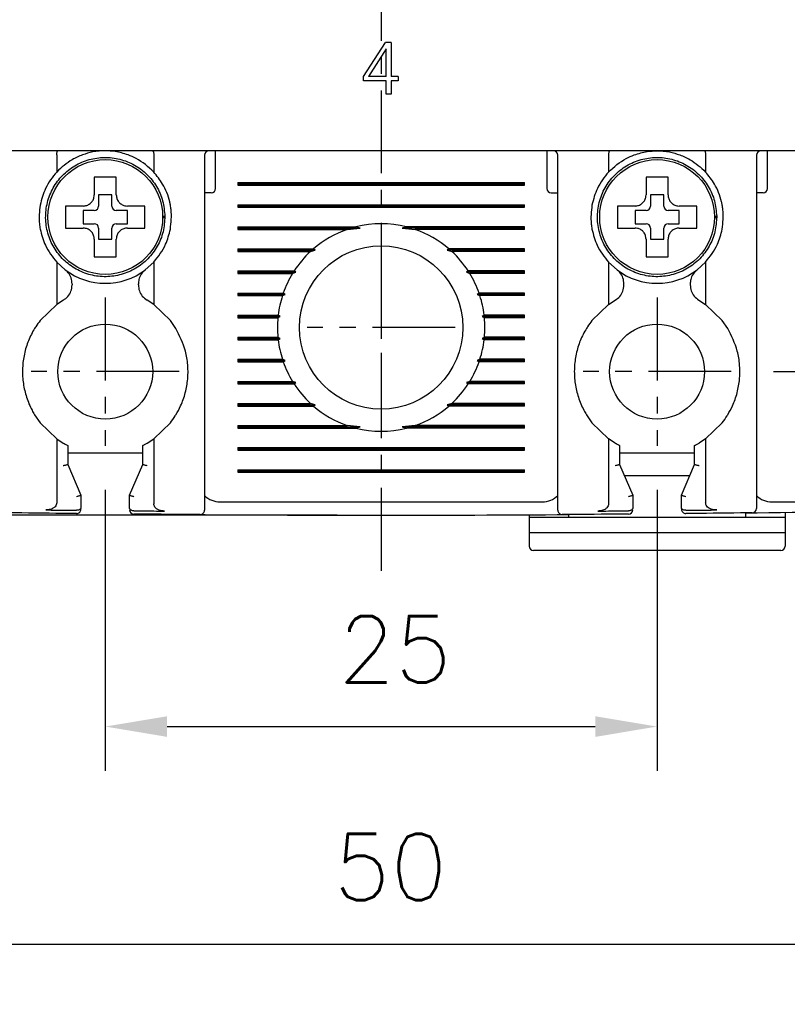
# Model space of a CAD drawing. Extents: x 2148 to 5237, y -907 to 1442.
# Tile 16 of 28: x 4670 to 4704, y 1218 to 1263. Entities that reach past the tile are written whole.
import ezdxf

# ---------------------------------------------------------------- set-up
doc = ezdxf.new("R2010")
doc.units = 0
doc.header["$LTSCALE"] = 3
doc.header["$MEASUREMENT"] = 0
doc.linetypes.add('CENTER', pattern=[2, 1.25, -0.25, 0.25, -0.25])
doc.layers.get('0').update_dxf_attribs({"linetype": 'CONTINUOUS'})
doc.layers.get('Defpoints').update_dxf_attribs({"linetype": 'CONTINUOUS'})
doc.layers.add('cen', color=1, linetype='CENTER')
doc.layers.add('di', color=3, linetype='CONTINUOUS')
doc.styles.add('KIM', font='ROMANS.shx', dxfattribs={"height": 5, "bigfont": 'GSG1.shx'})
doc.styles.get("Standard").update_dxf_attribs({"font": 'romans.shx', "height": 3, "bigfont": 'ghs.shx'})
doc.dimstyles.new('STANDARD$0', dxfattribs={"dimtxt": 5, "dimasz": 5, "dimexe": 1, "dimexo": 2, "dimgap": 2, "dimtad": 1, "dimdec": 4, "dimzin": 12, "dimdsep": 46, "dimtxsty": 'KIM', "dimcen": -1, "dimdle": 0.1, "dimadec": 0, "dimazin": 0, "dimtfac": 1, "dimtdec": 4, "dimtmove": 0, "dimatfit": 3, "dimfxl": 0, "dimtolj": 1, "dimtzin": 0, "dimarcsym": 0})

# ---------------------------------------------------------------- blocks, each defined once
blk = doc.blocks.new('*D130')
at = {"layer": 'Defpoints', "color": 0}
for p in [(4648.443, 1243.337), (4723.443, 1243.237), (4648.443, 1212.481)]:
    blk.add_point(p, dxfattribs=at)
at = {"layer": 'di'}
for p, q in [((4648.443, 1241.337), (4648.443, 1210.481)), ((4723.443, 1241.237), (4723.443, 1210.481)), ((4720.643, 1212.481), (4651.243, 1212.481))]:
    blk.add_line(p, q, dxfattribs=at)
for points in [[(4651.243, 1212.948), (4651.243, 1212.014), (4648.443, 1212.481)], [(4720.643, 1212.948), (4720.643, 1212.014), (4723.443, 1212.481)]]:
    blk.add_solid(points, dxfattribs=at)
at = {"layer": 'di', "insert": (4685.932, 1215.981), "char_height": 3, "attachment_point": 5}
blk.add_mtext('\\A1;75', dxfattribs=at)
blk = doc.blocks.new('*D134')
at = {"layer": 'Defpoints', "color": 0}
for p in [(4673.443, 1243.382), (4698.443, 1243.382), (4698.443, 1230.663)]:
    blk.add_point(p, dxfattribs=at)
at = {"layer": 'di'}
for p, q in [((4673.443, 1241.382), (4673.443, 1228.663)), ((4698.443, 1241.382), (4698.443, 1228.663)), ((4676.243, 1230.663), (4695.643, 1230.663))]:
    blk.add_line(p, q, dxfattribs=at)
for points in [[(4676.243, 1231.13), (4676.243, 1230.196), (4673.443, 1230.663)], [(4695.643, 1231.13), (4695.643, 1230.196), (4698.443, 1230.663)]]:
    blk.add_solid(points, dxfattribs=at)
at = {"layer": 'di', "insert": (4686.566, 1234.163), "char_height": 3, "attachment_point": 5}
blk.add_mtext('\\A1;25', dxfattribs=at)
blk = doc.blocks.new('*D135')
at = {"layer": 'Defpoints', "color": 0}
for p in [(4649.243, 1338.737), (4633.104, 1240.237), (4685.943, 1240.237)]:
    blk.add_point(p, dxfattribs=at)
at = {"layer": 'di'}
for p, q in [((4647.243, 1338.737), (4631.104, 1338.737)), ((4633.104, 1335.937), (4633.104, 1243.037)), ((4683.943, 1240.237), (4631.104, 1240.237))]:
    blk.add_line(p, q, dxfattribs=at)
for points in [[(4632.637, 1335.937), (4633.571, 1335.937), (4633.104, 1338.737)], [(4632.637, 1243.037), (4633.571, 1243.037), (4633.104, 1240.237)]]:
    blk.add_solid(points, dxfattribs=at)
at = {"layer": 'di', "insert": (4629.604, 1289.837), "char_height": 3, "attachment_point": 5, "rotation": 90}
blk.add_mtext('\\A1;98.5', dxfattribs=at)
blk = doc.blocks.new('*D129')
at = {"layer": 'Defpoints', "color": 0}
for p in [(4660.943, 1245.382), (4710.943, 1245.382), (4710.943, 1220.808)]:
    blk.add_point(p, dxfattribs=at)
at = {"layer": 'di'}
for p, q in [((4660.943, 1243.382), (4660.943, 1218.808)), ((4710.943, 1243.382), (4710.943, 1218.808)), ((4663.743, 1220.808), (4708.143, 1220.808))]:
    blk.add_line(p, q, dxfattribs=at)
for points in [[(4663.743, 1221.275), (4663.743, 1220.342), (4660.943, 1220.808)], [(4708.143, 1221.275), (4708.143, 1220.342), (4710.943, 1220.808)]]:
    blk.add_solid(points, dxfattribs=at)
at = {"layer": 'di', "insert": (4686.362, 1224.308), "char_height": 3, "attachment_point": 5}
blk.add_mtext('\\A1;50', dxfattribs=at)
blk = doc.blocks.new('*D157')
at = {"layer": 'Defpoints', "color": 0}
for p in [(4701.798, 1330.737), (4701.719, 1246.737), (4771.154, 1246.737)]:
    blk.add_point(p, dxfattribs=at)
at = {"layer": 'di'}
for p, q in [((4703.798, 1330.737), (4773.154, 1330.737)), ((4771.154, 1327.937), (4771.154, 1249.537)), ((4703.719, 1246.737), (4773.154, 1246.737))]:
    blk.add_line(p, q, dxfattribs=at)
for points in [[(4770.687, 1327.937), (4771.62, 1327.937), (4771.154, 1330.737)], [(4770.687, 1249.537), (4771.62, 1249.537), (4771.154, 1246.737)]]:
    blk.add_solid(points, dxfattribs=at)
at = {"layer": 'di', "insert": (4767.654, 1288.737), "char_height": 3, "attachment_point": 5, "rotation": 90}
blk.add_mtext('\\A1;84', dxfattribs=at)

msp = doc.modelspace()

# ---------------------------------------------------------------- linework, layer by layer
for p, q in [((4685.139, 1260.102), (4686.146, 1261.641)), ((4686.389, 1261.641), (4686.146, 1261.641)), ((4686.389, 1261.641), (4686.389, 1260.102)), ((4686.164, 1261.352), (4685.363, 1260.102)), ((4686.164, 1260.102), (4686.164, 1261.352)), ((4685.139, 1259.91), (4685.139, 1260.102)), ((4686.164, 1259.91), (4685.139, 1259.91)), ((4686.164, 1260.102), (4685.363, 1260.102)), ((4686.164, 1259.301), (4686.164, 1259.91)), ((4686.71, 1260.102), (4686.389, 1260.102)), ((4686.71, 1259.91), (4686.389, 1259.91)), ((4686.389, 1259.91), (4686.389, 1259.301)), ((4686.71, 1260.102), (4686.71, 1259.91)), ((4686.389, 1259.301), (4686.164, 1259.301)), ((4722.743, 1256.737), (4649.143, 1256.737)), ((4671.243, 1256.553), (4671.243, 1256.551)), ((4675.643, 1256.551), (4675.643, 1256.553)), ((4678.443, 1256.337), (4678.443, 1256.737)), ((4693.443, 1256.737), (4693.443, 1256.337)), ((4696.243, 1256.553), (4696.243, 1256.551)), ((4700.643, 1256.551), (4700.643, 1256.553)), ((4703.443, 1256.337), (4703.443, 1256.737)), ((4671.243, 1256.551), (4671.243, 1255.776)), ((4675.643, 1256.551), (4675.643, 1255.776)), ((4677.943, 1256.537), (4677.943, 1241.344)), ((4678.443, 1255.037), (4678.443, 1256.337)), ((4693.443, 1256.337), (4693.443, 1255.037)), ((4693.943, 1241.344), (4693.943, 1256.537)), ((4696.243, 1256.551), (4696.243, 1255.776)), ((4700.643, 1256.551), (4700.643, 1255.776)), ((4702.943, 1256.537), (4702.943, 1241.425)), ((4703.443, 1255.037), (4703.443, 1256.337)), ((4679.443, 1255.295), (4692.443, 1255.295)), ((4679.443, 1255.295), (4679.443, 1255.179)), ((4679.443, 1255.237), (4692.443, 1255.237)), ((4692.443, 1255.179), (4692.443, 1255.295)), ((4678.243, 1254.837), (4677.943, 1254.837)), ((4679.443, 1255.179), (4692.443, 1255.179)), ((4693.643, 1254.837), (4693.943, 1254.837)), ((4703.243, 1254.837), (4702.943, 1254.837)), ((4673.743, 1254.737), (4673.143, 1254.737)), ((4673.143, 1254.737), (4673.143, 1254.237)), ((4673.743, 1254.237), (4673.743, 1254.737)), ((4698.743, 1254.737), (4698.143, 1254.737)), ((4698.143, 1254.737), (4698.143, 1254.237)), ((4698.743, 1254.237), (4698.743, 1254.737)), ((4671.873, 1254.237), (4671.643, 1254.237)), ((4672.943, 1254.037), (4672.443, 1254.037)), ((4672.443, 1254.037), (4672.443, 1253.437)), ((4674.443, 1254.037), (4673.943, 1254.037)), ((4674.443, 1253.437), (4674.443, 1254.037)), ((4679.443, 1254.295), (4692.443, 1254.295)), ((4679.443, 1254.295), (4679.443, 1254.179)), ((4679.443, 1254.237), (4692.443, 1254.237)), ((4679.443, 1254.179), (4692.443, 1254.179)), ((4692.443, 1254.179), (4692.443, 1254.295)), ((4696.873, 1254.237), (4696.643, 1254.237)), ((4697.943, 1254.037), (4697.443, 1254.037)), ((4697.443, 1254.037), (4697.443, 1253.437)), ((4699.443, 1254.037), (4698.943, 1254.037)), ((4699.443, 1253.437), (4699.443, 1254.037)), ((4672.443, 1253.437), (4672.943, 1253.437)), ((4673.943, 1253.437), (4674.443, 1253.437)), ((4676.042, 1253.771), (4676.143, 1253.771)), ((4676.143, 1253.703), (4676.042, 1253.703)), ((4676.143, 1253.771), (4676.143, 1253.703)), ((4697.443, 1253.437), (4697.943, 1253.437)), ((4698.943, 1253.437), (4699.443, 1253.437)), ((4701.042, 1253.771), (4701.143, 1253.771)), ((4701.143, 1253.703), (4701.042, 1253.703)), ((4701.143, 1253.771), (4701.143, 1253.703)), ((4673.143, 1253.237), (4673.143, 1252.737)), ((4673.743, 1252.737), (4673.743, 1253.237)), ((4679.443, 1253.295), (4684.795, 1253.295)), ((4679.443, 1253.295), (4679.443, 1253.179)), ((4679.443, 1253.237), (4684.989, 1253.237)), ((4679.443, 1253.179), (4684.408, 1253.179)), ((4684.408, 1253.179), (4684.989, 1253.237)), ((4684.989, 1253.237), (4684.795, 1253.295)), ((4687.09, 1253.295), (4686.897, 1253.237)), ((4686.897, 1253.237), (4687.478, 1253.179)), ((4692.443, 1253.237), (4686.897, 1253.237)), ((4692.443, 1253.295), (4687.09, 1253.295)), ((4692.443, 1253.179), (4687.478, 1253.179)), ((4692.443, 1253.179), (4692.443, 1253.295)), ((4698.143, 1253.237), (4698.143, 1252.737)), ((4698.743, 1252.737), (4698.743, 1253.237)), ((4673.143, 1252.737), (4673.743, 1252.737)), ((4698.143, 1252.737), (4698.743, 1252.737)), ((4672.943, 1252.167), (4672.943, 1251.937)), ((4679.443, 1252.295), (4682.871, 1252.295)), ((4679.443, 1252.295), (4679.443, 1252.179)), ((4679.443, 1252.237), (4682.958, 1252.237)), ((4679.443, 1252.179), (4682.743, 1252.179)), ((4682.743, 1252.179), (4682.958, 1252.237)), ((4682.958, 1252.237), (4682.871, 1252.295)), ((4689.014, 1252.295), (4688.928, 1252.237)), ((4688.928, 1252.237), (4689.143, 1252.179)), ((4692.443, 1252.237), (4688.928, 1252.237)), ((4692.443, 1252.295), (4689.014, 1252.295)), ((4692.443, 1252.179), (4689.143, 1252.179)), ((4692.443, 1252.179), (4692.443, 1252.295)), ((4697.943, 1252.167), (4697.943, 1251.937)), ((4671.243, 1251.697), (4671.243, 1249.774)), ((4671.243, 1251.697), (4671.627, 1251.349)), ((4675.258, 1251.349), (4675.643, 1251.697)), ((4675.643, 1251.697), (4675.643, 1249.774)), ((4696.243, 1251.697), (4696.243, 1249.774)), ((4696.627, 1251.349), (4696.243, 1251.697)), ((4700.643, 1251.697), (4700.258, 1251.349)), ((4700.643, 1251.697), (4700.643, 1249.774)), ((4679.443, 1251.295), (4682, 1251.295)), ((4679.443, 1251.295), (4679.443, 1251.179)), ((4679.443, 1251.237), (4682.081, 1251.237)), ((4681.927, 1251.179), (4682.081, 1251.237)), ((4682.081, 1251.237), (4682, 1251.295)), ((4689.886, 1251.295), (4689.804, 1251.237)), ((4689.804, 1251.237), (4689.958, 1251.179)), ((4692.443, 1251.237), (4689.804, 1251.237)), ((4692.443, 1251.295), (4689.886, 1251.295)), ((4692.443, 1251.179), (4692.443, 1251.295)), ((4679.443, 1251.179), (4681.927, 1251.179)), ((4692.443, 1251.179), (4689.958, 1251.179)), ((4671.943, 1250.712), (4671.943, 1250.663)), ((4674.943, 1250.663), (4674.943, 1250.712)), ((4696.943, 1250.663), (4696.943, 1250.712)), ((4699.943, 1250.712), (4699.943, 1250.663)), ((4671.547, 1249.972), (4671.243, 1249.774)), ((4675.643, 1249.774), (4675.338, 1249.972)), ((4679.443, 1250.295), (4681.508, 1250.295)), ((4679.443, 1250.295), (4679.443, 1250.179)), ((4679.443, 1250.237), (4681.594, 1250.237)), ((4679.443, 1250.179), (4681.469, 1250.179)), ((4681.469, 1250.179), (4681.594, 1250.237)), ((4681.594, 1250.237), (4681.508, 1250.295)), ((4690.377, 1250.295), (4690.291, 1250.237)), ((4690.291, 1250.237), (4690.416, 1250.179)), ((4692.443, 1250.237), (4690.291, 1250.237)), ((4692.443, 1250.295), (4690.377, 1250.295)), ((4692.443, 1250.179), (4690.416, 1250.179)), ((4692.443, 1250.179), (4692.443, 1250.295)), ((4696.243, 1249.774), (4696.547, 1249.972)), ((4700.338, 1249.972), (4700.643, 1249.774)), ((4671.243, 1249.774), (4670.493, 1249.052)), ((4676.393, 1249.052), (4675.643, 1249.774)), ((4696.243, 1249.774), (4695.493, 1249.052)), ((4701.393, 1249.052), (4700.643, 1249.774)), ((4676.643, 1248.692), (4676.393, 1249.052)), ((4679.443, 1249.295), (4681.276, 1249.295)), ((4679.443, 1249.295), (4679.443, 1249.179)), ((4679.443, 1249.237), (4681.37, 1249.237)), ((4679.443, 1249.179), (4681.263, 1249.179)), ((4681.263, 1249.179), (4681.37, 1249.237)), ((4681.37, 1249.237), (4681.276, 1249.295)), ((4690.609, 1249.295), (4690.515, 1249.237)), ((4690.515, 1249.237), (4690.622, 1249.179)), ((4692.443, 1249.237), (4690.515, 1249.237)), ((4692.443, 1249.295), (4690.609, 1249.295)), ((4692.443, 1249.179), (4690.622, 1249.179)), ((4692.443, 1249.179), (4692.443, 1249.295)), ((4701.643, 1248.692), (4701.393, 1249.052)), ((4679.443, 1248.295), (4681.263, 1248.295)), ((4679.443, 1248.295), (4679.443, 1248.179)), ((4679.443, 1248.237), (4681.37, 1248.237)), ((4679.443, 1248.179), (4681.276, 1248.179)), ((4681.37, 1248.237), (4681.263, 1248.295)), ((4681.276, 1248.179), (4681.37, 1248.237)), ((4690.622, 1248.295), (4690.515, 1248.237)), ((4690.515, 1248.237), (4690.609, 1248.179)), ((4692.443, 1248.237), (4690.515, 1248.237)), ((4692.443, 1248.179), (4690.609, 1248.179)), ((4692.443, 1248.295), (4690.622, 1248.295)), ((4692.443, 1248.179), (4692.443, 1248.295)), ((4679.443, 1247.295), (4681.469, 1247.295)), ((4679.443, 1247.295), (4679.443, 1247.179)), ((4679.443, 1247.237), (4681.594, 1247.237)), ((4681.594, 1247.237), (4681.469, 1247.295)), ((4681.508, 1247.179), (4681.594, 1247.237)), ((4690.416, 1247.295), (4690.291, 1247.237)), ((4690.291, 1247.237), (4690.377, 1247.179)), ((4692.443, 1247.237), (4690.291, 1247.237)), ((4692.443, 1247.295), (4690.416, 1247.295)), ((4692.443, 1247.179), (4692.443, 1247.295)), ((4679.443, 1247.179), (4681.508, 1247.179)), ((4692.443, 1247.179), (4690.377, 1247.179)), ((4679.443, 1246.295), (4681.927, 1246.295)), ((4679.443, 1246.295), (4679.443, 1246.179)), ((4679.443, 1246.237), (4682.081, 1246.237)), ((4679.443, 1246.179), (4682, 1246.179)), ((4682.081, 1246.237), (4681.927, 1246.295)), ((4682, 1246.179), (4682.081, 1246.237)), ((4689.958, 1246.295), (4689.804, 1246.237)), ((4689.804, 1246.237), (4689.886, 1246.179)), ((4692.443, 1246.237), (4689.804, 1246.237)), ((4692.443, 1246.179), (4689.886, 1246.179)), ((4692.443, 1246.295), (4689.958, 1246.295)), ((4692.443, 1246.179), (4692.443, 1246.295)), ((4679.443, 1245.295), (4682.743, 1245.295)), ((4679.443, 1245.295), (4679.443, 1245.179)), ((4679.443, 1245.237), (4682.958, 1245.237)), ((4679.443, 1245.179), (4682.871, 1245.179)), ((4682.958, 1245.237), (4682.743, 1245.295)), ((4682.871, 1245.179), (4682.958, 1245.237)), ((4689.143, 1245.295), (4688.928, 1245.237)), ((4688.928, 1245.237), (4689.014, 1245.179)), ((4692.443, 1245.237), (4688.928, 1245.237)), ((4692.443, 1245.179), (4689.014, 1245.179)), ((4692.443, 1245.295), (4689.143, 1245.295)), ((4692.443, 1245.179), (4692.443, 1245.295)), ((4670.243, 1244.782), (4670.493, 1244.422)), ((4695.243, 1244.782), (4695.493, 1244.422)), ((4670.493, 1244.422), (4671.243, 1243.7)), ((4675.643, 1243.7), (4676.393, 1244.422)), ((4679.443, 1244.295), (4684.408, 1244.295)), ((4679.443, 1244.295), (4679.443, 1244.179)), ((4679.443, 1244.237), (4684.989, 1244.237)), ((4679.443, 1244.179), (4684.795, 1244.179)), ((4684.989, 1244.237), (4684.408, 1244.295)), ((4684.795, 1244.179), (4684.989, 1244.237)), ((4687.478, 1244.295), (4686.897, 1244.237)), ((4686.897, 1244.237), (4687.09, 1244.179)), ((4692.443, 1244.237), (4686.897, 1244.237)), ((4692.443, 1244.179), (4687.09, 1244.179)), ((4692.443, 1244.295), (4687.478, 1244.295)), ((4692.443, 1244.179), (4692.443, 1244.295)), ((4695.493, 1244.422), (4696.243, 1243.7)), ((4700.643, 1243.7), (4701.393, 1244.422)), ((4671.243, 1243.7), (4671.243, 1240.795)), ((4671.243, 1243.7), (4671.543, 1243.504)), ((4675.343, 1243.504), (4675.643, 1243.7)), ((4675.643, 1243.7), (4675.643, 1240.749)), ((4696.243, 1243.7), (4696.243, 1240.749)), ((4696.543, 1243.504), (4696.243, 1243.7)), ((4700.643, 1243.7), (4700.343, 1243.504)), ((4700.643, 1243.7), (4700.643, 1240.795)), ((4671.743, 1243.394), (4671.743, 1242.536)), ((4675.143, 1242.536), (4675.143, 1243.394)), ((4679.443, 1243.295), (4692.443, 1243.295)), ((4679.443, 1243.295), (4679.443, 1243.179)), ((4679.443, 1243.237), (4692.443, 1243.237)), ((4679.443, 1243.179), (4692.443, 1243.179)), ((4692.443, 1243.179), (4692.443, 1243.295)), ((4696.743, 1243.394), (4696.743, 1242.536)), ((4700.143, 1242.536), (4700.143, 1243.394)), ((4675.143, 1243.037), (4671.743, 1243.037)), ((4700.143, 1243.037), (4696.743, 1243.037)), ((4671.743, 1242.536), (4671.743, 1242.537)), ((4671.743, 1242.537), (4672.343, 1241.137)), ((4674.543, 1241.137), (4675.143, 1242.537)), ((4675.143, 1242.537), (4675.143, 1242.536)), ((4679.443, 1242.295), (4692.443, 1242.295)), ((4679.443, 1242.295), (4679.443, 1242.179)), ((4692.443, 1242.179), (4692.443, 1242.295)), ((4696.743, 1242.536), (4696.743, 1242.537)), ((4696.743, 1242.537), (4697.343, 1241.137)), ((4699.543, 1241.137), (4700.143, 1242.537)), ((4700.143, 1242.537), (4700.143, 1242.536)), ((4679.443, 1242.237), (4692.443, 1242.237)), ((4679.443, 1242.179), (4692.443, 1242.179)), ((4696.957, 1242.037), (4699.928, 1242.037)), ((4672.343, 1241.137), (4672.343, 1241.136)), ((4672.343, 1241.136), (4672.343, 1240.589)), ((4674.543, 1241.136), (4674.543, 1241.137)), ((4674.543, 1240.565), (4674.543, 1241.136)), ((4697.343, 1241.137), (4697.343, 1241.136)), ((4697.343, 1241.136), (4697.343, 1240.565)), ((4699.543, 1241.136), (4699.543, 1241.137)), ((4699.543, 1240.589), (4699.543, 1241.136)), ((4678.643, 1240.837), (4693.243, 1240.837)), ((4703.643, 1240.837), (4718.243, 1240.837)), ((4672.141, 1240.457), (4672.143, 1240.457)), ((4674.741, 1240.433), (4674.743, 1240.433)), ((4692.643, 1240.254), (4692.643, 1240.137)), ((4694.443, 1240.137), (4692.643, 1240.137)), ((4692.643, 1240.137), (4692.643, 1239.437)), ((4694.443, 1240.137), (4694.443, 1240.264)), ((4702.443, 1240.137), (4694.443, 1240.137)), ((4697.143, 1240.433), (4697.144, 1240.433)), ((4699.743, 1240.457), (4699.744, 1240.457)), ((4702.443, 1240.34), (4702.443, 1240.137)), ((4704.243, 1240.137), (4702.443, 1240.137)), ((4704.243, 1240.363), (4704.243, 1240.137)), ((4704.243, 1240.137), (4704.243, 1239.437)), ((4704.243, 1239.437), (4692.643, 1239.437)), ((4692.643, 1239.437), (4692.643, 1238.837)), ((4704.243, 1239.437), (4704.243, 1238.837)), ((4704.043, 1238.637), (4692.843, 1238.637))]:
    msp.add_line(p, q)
for centre, radius in [((4673.443, 1253.737), 2.6), ((4698.443, 1253.737), 2.6), ((4685.943, 1248.737), 3.7), ((4673.443, 1246.737), 2.15), ((4698.443, 1246.737), 2.15)]:
    msp.add_circle(centre, radius)
for centre, radius, start, end in [((4678.143, 1256.537), 0.2, 90, 180), ((4693.743, 1256.537), 0.2, 0, 90), ((4703.143, 1256.537), 0.2, 90, 180), ((4678.243, 1255.037), 0.2, 270, 0), ((4693.643, 1255.037), 0.2, 180, 270), ((4703.243, 1255.037), 0.2, 270, 0), ((4672.943, 1254.237), 0.2, 270, 0), ((4673.943, 1254.237), 0.2, 180, 270), ((4697.943, 1254.237), 0.2, 270, 0), ((4698.943, 1254.237), 0.2, 180, 270), ((4672.943, 1253.237), 0.2, 0, 90), ((4673.943, 1253.237), 0.2, 90, 180), ((4685.943, 1248.737), 4.7, 75.8668, 104.1332), ((4697.943, 1253.237), 0.2, 0, 90), ((4698.943, 1253.237), 0.2, 90, 180), ((4685.943, 1248.737), 4.7, 109.0625, 130.8026), ((4685.943, 1248.737), 4.7, 49.1974, 70.9375), ((4685.943, 1248.737), 4.7, 132.9123, 147.0301), ((4685.943, 1248.737), 4.7, 32.9699, 47.0877), ((4673.443, 1253.737), 3, 232.7522, 307.2478), ((4698.443, 1253.737), 3, 232.7522, 307.2478), ((4685.943, 1248.737), 4.7, 148.6925, 160.6442), ((4685.943, 1248.737), 4.7, 19.3558, 31.3075), ((4685.943, 1248.737), 4.7, 162.1296, 173.1848), ((4685.943, 1248.737), 4.7, 6.8152, 17.8704), ((4685.943, 1248.737), 4.7, 174.6005, 185.3995), ((4685.943, 1248.737), 4.7, 354.6005, 5.3995), ((4685.943, 1248.737), 4.7, 186.8152, 197.8704), ((4685.943, 1248.737), 4.7, 342.1296, 353.1848), ((4685.943, 1248.737), 4.7, 199.3558, 211.3075), ((4685.943, 1248.737), 4.7, 328.6925, 340.6442), ((4685.943, 1248.737), 4.7, 212.9699, 227.0877), ((4685.943, 1248.737), 4.7, 312.9123, 327.0301), ((4685.943, 1248.737), 4.7, 229.1974, 250.9375), ((4685.943, 1248.737), 4.7, 289.0625, 310.8026), ((4685.943, 1248.737), 4.7, 255.8668, 284.1332), ((4678.643, 1241.837), 1, 225.4794, 270), ((4693.243, 1241.837), 1, 270, 314.6343), ((4703.643, 1241.837), 1, 225.4794, 270), ((4672.143, 1240.509), 0.2, 269.4033, 360), ((4699.743, 1240.509), 0.2, 180, 270.5967), ((4685.943, 2565.447), 1325.21, 270.7134, 271.448535), ((4702.743, 1240.543), 0.2, 270.7265, 0), ((4674.743, 1240.484), 0.2, 180, 269.5157), ((4685.943, 2565.447), 1325.21, 269.632498, 270.367502), ((4677.743, 1240.462), 0.2, 269.6454, 0), ((4694.143, 1240.462), 0.2, 180, 270.3546), ((4697.143, 1240.484), 0.2, 270.4843, 360), ((4692.843, 1238.837), 0.2, 180, 270), ((4704.043, 1238.837), 0.2, 270, 0)]:
    msp.add_arc(centre, radius, start, end)
for points, knots in [([(4671.243, 1256.553), (4671.244, 1256.575), (4671.246, 1256.618), (4671.256, 1256.674), (4671.27, 1256.716), (4671.284, 1256.734), (4671.293, 1256.737), (4671.296, 1256.737), (4671.296, 1256.737)], [0, 0, 0, 0, 0.217458, 0.434772, 0.655996, 0.88466, 0.986787, 1, 1, 1, 1]), ([(4672.408, 1256.553), (4672.249, 1256.487), (4671.813, 1256.304), (4671.464, 1255.982), (4671.243, 1255.776)], [0, 0, 0, 0, 0.364329, 1, 1, 1, 1]), ([(4673.443, 1256.737), (4673.255, 1256.728), (4672.902, 1256.711), (4672.566, 1256.603), (4672.408, 1256.553)], [0, 0, 0, 0, 0.532004, 1, 1, 1, 1]), ([(4674.477, 1256.553), (4674.283, 1256.613), (4673.945, 1256.718), (4673.592, 1256.731), (4673.443, 1256.737)], [0, 0, 0, 0, 0.575576, 1, 1, 1, 1]), ([(4675.643, 1255.776), (4675.391, 1256.005), (4675.039, 1256.324), (4674.602, 1256.502), (4674.477, 1256.553)], [0, 0, 0, 0, 0.7139442, 1, 1, 1, 1]), ([(4675.589, 1256.737), (4675.589, 1256.737), (4675.592, 1256.737), (4675.601, 1256.734), (4675.615, 1256.716), (4675.629, 1256.674), (4675.639, 1256.618), (4675.642, 1256.575), (4675.643, 1256.553)], [0, 0, 0, 0, 0.013213, 0.11534, 0.344004, 0.565228, 0.782542, 1, 1, 1, 1]), ([(4696.296, 1256.737), (4696.296, 1256.737), (4696.293, 1256.737), (4696.284, 1256.734), (4696.27, 1256.716), (4696.256, 1256.674), (4696.246, 1256.618), (4696.244, 1256.575), (4696.243, 1256.553)], [0, 0, 0, 0, 0.013213, 0.11534, 0.344004, 0.565228, 0.782542, 1, 1, 1, 1]), ([(4696.243, 1255.776), (4696.494, 1256.005), (4696.846, 1256.324), (4697.283, 1256.502), (4697.408, 1256.553)], [0, 0, 0, 0, 0.713944, 1, 1, 1, 1]), ([(4697.408, 1256.553), (4697.603, 1256.613), (4697.94, 1256.718), (4698.293, 1256.731), (4698.443, 1256.737)], [0, 0, 0, 0, 0.575576, 1, 1, 1, 1]), ([(4698.443, 1256.737), (4698.63, 1256.728), (4698.983, 1256.711), (4699.32, 1256.603), (4699.477, 1256.553)], [0, 0, 0, 0, 0.532004, 1, 1, 1, 1]), ([(4699.477, 1256.553), (4699.636, 1256.487), (4700.072, 1256.304), (4700.421, 1255.982), (4700.643, 1255.776)], [0, 0, 0, 0, 0.364329, 1, 1, 1, 1]), ([(4700.589, 1256.737), (4700.589, 1256.737), (4700.592, 1256.737), (4700.601, 1256.734), (4700.615, 1256.716), (4700.629, 1256.674), (4700.639, 1256.618), (4700.642, 1256.575), (4700.643, 1256.553)], [0, 0, 0, 0, 0.0132132, 0.1153395, 0.3440039, 0.5652278, 0.782542, 1, 1, 1, 1]), ([(4676.143, 1253.771), (4676.122, 1254.005), (4676.08, 1254.477), (4675.788, 1255.132), (4675.35, 1255.692), (4674.778, 1256.119), (4674.116, 1256.384), (4673.408, 1256.468), (4672.703, 1256.366), (4672.047, 1256.085), (4671.487, 1255.643), (4671.06, 1255.073), (4670.796, 1254.41), (4670.712, 1253.702), (4670.813, 1252.997), (4671.095, 1252.341), (4671.536, 1251.782), (4672.107, 1251.354), (4672.769, 1251.09), (4673.477, 1251.006), (4674.183, 1251.108), (4674.838, 1251.389), (4675.398, 1251.83), (4675.823, 1252.401), (4676.098, 1253.063), (4676.128, 1253.536), (4676.143, 1253.771)], [0, 0, 0, 0, 0.041425, 0.083575, 0.125, 0.166425, 0.208575, 0.25, 0.291425, 0.333575, 0.375, 0.416425, 0.458575, 0.5, 0.541425, 0.583575, 0.625, 0.666425, 0.708575, 0.75, 0.791425, 0.833575, 0.875, 0.916425, 0.958575, 1, 1, 1, 1]), ([(4701.143, 1253.771), (4701.122, 1254.005), (4701.08, 1254.477), (4700.788, 1255.132), (4700.35, 1255.692), (4699.778, 1256.119), (4699.116, 1256.384), (4698.408, 1256.468), (4697.703, 1256.366), (4697.047, 1256.085), (4696.487, 1255.643), (4696.06, 1255.073), (4695.796, 1254.41), (4695.712, 1253.702), (4695.813, 1252.997), (4696.095, 1252.341), (4696.536, 1251.782), (4697.107, 1251.354), (4697.769, 1251.09), (4698.477, 1251.006), (4699.183, 1251.108), (4699.838, 1251.389), (4700.398, 1251.83), (4700.823, 1252.401), (4701.098, 1253.063), (4701.128, 1253.536), (4701.143, 1253.771)], [0, 0, 0, 0, 0.041425, 0.083575, 0.125, 0.166425, 0.208575, 0.25, 0.291425, 0.333575, 0.375, 0.416425, 0.458575, 0.5, 0.541425, 0.583575, 0.625, 0.666425, 0.708575, 0.75, 0.791425, 0.833575, 0.875, 0.916425, 0.958575, 1, 1, 1, 1]), ([(4671.243, 1255.776), (4671.055, 1255.541), (4670.706, 1255.104), (4670.56, 1254.542), (4670.493, 1254.282)], [0, 0, 0, 0, 0.5380986, 1, 1, 1, 1]), ([(4676.393, 1254.282), (4676.383, 1254.331), (4676.315, 1254.665), (4676.102, 1255.212), (4675.784, 1255.602), (4675.643, 1255.776)], [0, 0, 0, 0, 0.087364, 0.593572, 1, 1, 1, 1]), ([(4696.243, 1255.776), (4696.055, 1255.541), (4695.706, 1255.104), (4695.56, 1254.542), (4695.493, 1254.282)], [0, 0, 0, 0, 0.538099, 1, 1, 1, 1]), ([(4701.393, 1254.282), (4701.383, 1254.331), (4701.315, 1254.665), (4701.102, 1255.212), (4700.784, 1255.602), (4700.643, 1255.776)], [0, 0, 0, 0, 0.0873637, 0.5935717, 1, 1, 1, 1]), ([(4672.943, 1255.537), (4672.943, 1255.493), (4672.943, 1255.418), (4672.943, 1255.34), (4672.943, 1255.307)], [0, 0, 0, 0, 0.571794, 1, 1, 1, 1]), ([(4672.943, 1255.307), (4672.943, 1255.141), (4672.943, 1254.951), (4672.943, 1254.761), (4672.943, 1254.737)], [0, 0, 0, 0, 0.871112, 1, 1, 1, 1]), ([(4673.943, 1255.307), (4673.943, 1255.34), (4673.943, 1255.418), (4673.943, 1255.493), (4673.943, 1255.537)], [0, 0, 0, 0, 0.428206, 1, 1, 1, 1]), ([(4673.943, 1254.737), (4673.943, 1254.761), (4673.943, 1254.951), (4673.943, 1255.141), (4673.943, 1255.307)], [0, 0, 0, 0, 0.128888, 1, 1, 1, 1]), ([(4697.943, 1255.537), (4697.943, 1255.493), (4697.943, 1255.418), (4697.943, 1255.34), (4697.943, 1255.307)], [0, 0, 0, 0, 0.571794, 1, 1, 1, 1]), ([(4697.943, 1255.307), (4697.943, 1255.141), (4697.943, 1254.951), (4697.943, 1254.761), (4697.943, 1254.737)], [0, 0, 0, 0, 0.871112, 1, 1, 1, 1]), ([(4698.943, 1255.307), (4698.943, 1255.34), (4698.943, 1255.418), (4698.943, 1255.493), (4698.943, 1255.537)], [0, 0, 0, 0, 0.428206, 1, 1, 1, 1]), ([(4698.943, 1254.737), (4698.943, 1254.761), (4698.943, 1254.951), (4698.943, 1255.141), (4698.943, 1255.307)], [0, 0, 0, 0, 0.128888, 1, 1, 1, 1]), ([(4672.443, 1254.237), (4672.499, 1254.242), (4672.611, 1254.253), (4672.761, 1254.34), (4672.874, 1254.466), (4672.934, 1254.607), (4672.94, 1254.7), (4672.943, 1254.737)], [0, 0, 0, 0, 0.214612, 0.429239, 0.643513, 0.857576, 1, 1, 1, 1]), ([(4673.943, 1254.737), (4673.948, 1254.681), (4673.959, 1254.568), (4674.045, 1254.419), (4674.172, 1254.306), (4674.312, 1254.245), (4674.405, 1254.239), (4674.443, 1254.237)], [0, 0, 0, 0, 0.214612, 0.429239, 0.643513, 0.857576, 1, 1, 1, 1]), ([(4697.443, 1254.237), (4697.499, 1254.242), (4697.611, 1254.253), (4697.761, 1254.34), (4697.874, 1254.466), (4697.934, 1254.607), (4697.94, 1254.7), (4697.943, 1254.737)], [0, 0, 0, 0, 0.214612, 0.429239, 0.643513, 0.857576, 1, 1, 1, 1]), ([(4698.943, 1254.737), (4698.948, 1254.681), (4698.959, 1254.568), (4699.045, 1254.419), (4699.172, 1254.306), (4699.312, 1254.245), (4699.405, 1254.239), (4699.443, 1254.237)], [0, 0, 0, 0, 0.214612, 0.429239, 0.643513, 0.857576, 1, 1, 1, 1]), ([(4670.493, 1254.282), (4670.461, 1253.993), (4670.421, 1253.625), (4670.48, 1253.268), (4670.493, 1253.191)], [0, 0, 0, 0, 0.78462, 1, 1, 1, 1]), ([(4672.443, 1254.237), (4672.418, 1254.237), (4672.228, 1254.237), (4672.038, 1254.237), (4671.873, 1254.237)], [0, 0, 0, 0, 0.128888, 1, 1, 1, 1]), ([(4675.013, 1254.237), (4674.847, 1254.237), (4674.657, 1254.237), (4674.467, 1254.237), (4674.443, 1254.237)], [0, 0, 0, 0, 0.871112, 1, 1, 1, 1]), ([(4675.243, 1254.237), (4675.199, 1254.237), (4675.123, 1254.237), (4675.046, 1254.237), (4675.013, 1254.237)], [0, 0, 0, 0, 0.571794, 1, 1, 1, 1]), ([(4676.393, 1253.191), (4676.425, 1253.486), (4676.465, 1253.85), (4676.404, 1254.212), (4676.393, 1254.282)], [0, 0, 0, 0, 0.807198, 1, 1, 1, 1]), ([(4695.493, 1254.282), (4695.461, 1253.993), (4695.421, 1253.625), (4695.48, 1253.268), (4695.493, 1253.191)], [0, 0, 0, 0, 0.78462, 1, 1, 1, 1]), ([(4697.443, 1254.237), (4697.418, 1254.237), (4697.228, 1254.237), (4697.038, 1254.237), (4696.873, 1254.237)], [0, 0, 0, 0, 0.128888, 1, 1, 1, 1]), ([(4700.013, 1254.237), (4699.847, 1254.237), (4699.657, 1254.237), (4699.467, 1254.237), (4699.443, 1254.237)], [0, 0, 0, 0, 0.871112, 1, 1, 1, 1]), ([(4700.243, 1254.237), (4700.199, 1254.237), (4700.123, 1254.237), (4700.046, 1254.237), (4700.013, 1254.237)], [0, 0, 0, 0, 0.571794, 1, 1, 1, 1]), ([(4701.393, 1253.191), (4701.425, 1253.486), (4701.465, 1253.85), (4701.404, 1254.212), (4701.393, 1254.282)], [0, 0, 0, 0, 0.807198, 1, 1, 1, 1]), ([(4670.493, 1253.191), (4670.558, 1252.938), (4670.705, 1252.37), (4671.051, 1251.937), (4671.243, 1251.697)], [0, 0, 0, 0, 0.445861, 1, 1, 1, 1]), ([(4671.643, 1253.237), (4671.696, 1253.237), (4671.772, 1253.237), (4671.85, 1253.237), (4671.873, 1253.237)], [0, 0, 0, 0, 0.70684, 1, 1, 1, 1]), ([(4671.873, 1253.237), (4672.038, 1253.237), (4672.228, 1253.237), (4672.418, 1253.237), (4672.443, 1253.237)], [0, 0, 0, 0, 0.871112, 1, 1, 1, 1]), ([(4672.943, 1252.737), (4672.937, 1252.793), (4672.926, 1252.905), (4672.84, 1253.055), (4672.713, 1253.168), (4672.573, 1253.228), (4672.48, 1253.234), (4672.443, 1253.237)], [0, 0, 0, 0, 0.214612, 0.429239, 0.643513, 0.857576, 1, 1, 1, 1]), ([(4674.443, 1253.237), (4674.386, 1253.231), (4674.274, 1253.22), (4674.124, 1253.134), (4674.011, 1253.008), (4673.951, 1252.867), (4673.945, 1252.774), (4673.943, 1252.737)], [0, 0, 0, 0, 0.2146123, 0.4292387, 0.6435135, 0.8575757, 1, 1, 1, 1]), ([(4674.443, 1253.237), (4674.467, 1253.237), (4674.657, 1253.237), (4674.847, 1253.237), (4675.013, 1253.237)], [0, 0, 0, 0, 0.128888, 1, 1, 1, 1]), ([(4675.013, 1253.237), (4675.046, 1253.237), (4675.123, 1253.237), (4675.199, 1253.237), (4675.243, 1253.237)], [0, 0, 0, 0, 0.428206, 1, 1, 1, 1]), ([(4675.643, 1251.697), (4675.844, 1251.951), (4676.188, 1252.386), (4676.333, 1252.955), (4676.393, 1253.191)], [0, 0, 0, 0, 0.583241, 1, 1, 1, 1]), ([(4695.493, 1253.191), (4695.558, 1252.938), (4695.705, 1252.37), (4696.051, 1251.937), (4696.243, 1251.697)], [0, 0, 0, 0, 0.4458609, 1, 1, 1, 1]), ([(4696.643, 1253.237), (4696.696, 1253.237), (4696.772, 1253.237), (4696.85, 1253.237), (4696.873, 1253.237)], [0, 0, 0, 0, 0.70684, 1, 1, 1, 1]), ([(4696.873, 1253.237), (4697.038, 1253.237), (4697.228, 1253.237), (4697.418, 1253.237), (4697.443, 1253.237)], [0, 0, 0, 0, 0.871112, 1, 1, 1, 1]), ([(4697.943, 1252.737), (4697.937, 1252.793), (4697.926, 1252.905), (4697.84, 1253.055), (4697.713, 1253.168), (4697.573, 1253.228), (4697.48, 1253.234), (4697.443, 1253.237)], [0, 0, 0, 0, 0.214612, 0.429239, 0.643513, 0.857576, 1, 1, 1, 1]), ([(4699.443, 1253.237), (4699.386, 1253.231), (4699.274, 1253.22), (4699.124, 1253.134), (4699.011, 1253.008), (4698.951, 1252.867), (4698.945, 1252.774), (4698.943, 1252.737)], [0, 0, 0, 0, 0.2146123, 0.4292387, 0.6435135, 0.8575757, 1, 1, 1, 1]), ([(4699.443, 1253.237), (4699.467, 1253.237), (4699.657, 1253.237), (4699.847, 1253.237), (4700.013, 1253.237)], [0, 0, 0, 0, 0.128888, 1, 1, 1, 1]), ([(4700.013, 1253.237), (4700.046, 1253.237), (4700.123, 1253.237), (4700.199, 1253.237), (4700.243, 1253.237)], [0, 0, 0, 0, 0.428206, 1, 1, 1, 1]), ([(4700.643, 1251.697), (4700.844, 1251.951), (4701.188, 1252.386), (4701.333, 1252.955), (4701.393, 1253.191)], [0, 0, 0, 0, 0.583241, 1, 1, 1, 1]), ([(4672.943, 1252.737), (4672.943, 1252.712), (4672.943, 1252.522), (4672.943, 1252.332), (4672.943, 1252.167)], [0, 0, 0, 0, 0.128888, 1, 1, 1, 1]), ([(4673.943, 1252.167), (4673.943, 1252.332), (4673.943, 1252.522), (4673.943, 1252.712), (4673.943, 1252.737)], [0, 0, 0, 0, 0.871112, 1, 1, 1, 1]), ([(4697.943, 1252.737), (4697.943, 1252.712), (4697.943, 1252.522), (4697.943, 1252.332), (4697.943, 1252.167)], [0, 0, 0, 0, 0.128888, 1, 1, 1, 1]), ([(4698.943, 1252.167), (4698.943, 1252.332), (4698.943, 1252.522), (4698.943, 1252.712), (4698.943, 1252.737)], [0, 0, 0, 0, 0.871112, 1, 1, 1, 1]), ([(4673.943, 1251.937), (4673.943, 1251.991), (4673.943, 1252.067), (4673.943, 1252.144), (4673.943, 1252.167)], [0, 0, 0, 0, 0.70684, 1, 1, 1, 1]), ([(4698.943, 1251.937), (4698.943, 1251.991), (4698.943, 1252.067), (4698.943, 1252.144), (4698.943, 1252.167)], [0, 0, 0, 0, 0.70684, 1, 1, 1, 1]), ([(4671.943, 1250.712), (4671.934, 1250.802), (4671.915, 1250.982), (4671.792, 1251.203), (4671.675, 1251.306), (4671.627, 1251.349)], [0, 0, 0, 0, 0.367828, 0.735683, 1, 1, 1, 1]), ([(4675.258, 1251.349), (4675.192, 1251.287), (4675.06, 1251.164), (4674.959, 1250.932), (4674.948, 1250.777), (4674.943, 1250.712)], [0, 0, 0, 0, 0.366318, 0.732591, 1, 1, 1, 1]), ([(4696.943, 1250.712), (4696.934, 1250.802), (4696.915, 1250.982), (4696.792, 1251.203), (4696.675, 1251.306), (4696.627, 1251.349)], [0, 0, 0, 0, 0.367828, 0.735683, 1, 1, 1, 1]), ([(4700.258, 1251.349), (4700.192, 1251.287), (4700.06, 1251.164), (4699.959, 1250.932), (4699.948, 1250.777), (4699.943, 1250.712)], [0, 0, 0, 0, 0.366318, 0.732591, 1, 1, 1, 1]), ([(4671.547, 1249.972), (4671.62, 1250.026), (4671.766, 1250.132), (4671.912, 1250.379), (4671.932, 1250.565), (4671.943, 1250.663)], [0, 0, 0, 0, 0.323953, 0.647862, 1, 1, 1, 1]), ([(4674.943, 1250.663), (4674.952, 1250.573), (4674.97, 1250.393), (4675.109, 1250.142), (4675.26, 1250.03), (4675.338, 1249.972)], [0, 0, 0, 0, 0.325778, 0.651579, 1, 1, 1, 1]), ([(4696.547, 1249.972), (4696.62, 1250.026), (4696.766, 1250.132), (4696.912, 1250.379), (4696.932, 1250.565), (4696.943, 1250.663)], [0, 0, 0, 0, 0.323953, 0.647862, 1, 1, 1, 1]), ([(4699.943, 1250.663), (4699.952, 1250.573), (4699.97, 1250.393), (4700.109, 1250.142), (4700.26, 1250.03), (4700.338, 1249.972)], [0, 0, 0, 0, 0.325778, 0.651579, 1, 1, 1, 1]), ([(4670.493, 1249.052), (4670.424, 1248.961), (4670.337, 1248.844), (4670.259, 1248.719), (4670.243, 1248.692)], [0, 0, 0, 0, 0.783321, 1, 1, 1, 1]), ([(4695.493, 1249.052), (4695.424, 1248.961), (4695.337, 1248.844), (4695.259, 1248.719), (4695.243, 1248.692)], [0, 0, 0, 0, 0.783321, 1, 1, 1, 1]), ([(4670.243, 1248.692), (4670.231, 1248.672), (4670.11, 1248.473), (4669.919, 1248.07), (4669.744, 1247.46), (4669.677, 1246.828), (4669.714, 1246.192), (4669.861, 1245.572), (4670.055, 1245.104), (4670.202, 1244.851), (4670.243, 1244.782)], [0, 0, 0, 0, 0.016609, 0.1701, 0.323593, 0.477808, 0.632023, 0.786686, 0.941347, 1, 1, 1, 1]), ([(4676.643, 1244.782), (4676.718, 1244.915), (4676.896, 1245.233), (4677.085, 1245.779), (4677.197, 1246.405), (4677.196, 1247.042), (4677.074, 1247.833), (4676.81, 1248.358), (4676.643, 1248.692)], [0, 0, 0, 0, 0.111592, 0.26571, 0.419831, 0.574549, 0.729265, 1, 1, 1, 1]), ([(4695.243, 1248.692), (4695.231, 1248.672), (4695.11, 1248.473), (4694.919, 1248.07), (4694.744, 1247.46), (4694.677, 1246.828), (4694.714, 1246.192), (4694.861, 1245.572), (4695.055, 1245.104), (4695.202, 1244.851), (4695.243, 1244.782)], [0, 0, 0, 0, 0.016609, 0.1701, 0.323593, 0.477808, 0.632023, 0.786686, 0.941347, 1, 1, 1, 1]), ([(4701.643, 1244.782), (4701.718, 1244.915), (4701.896, 1245.233), (4702.085, 1245.779), (4702.197, 1246.405), (4702.196, 1247.042), (4702.074, 1247.833), (4701.81, 1248.358), (4701.643, 1248.692)], [0, 0, 0, 0, 0.111592, 0.26571, 0.419831, 0.574549, 0.729265, 1, 1, 1, 1]), ([(4676.393, 1244.422), (4676.468, 1244.522), (4676.554, 1244.638), (4676.633, 1244.766), (4676.643, 1244.782)], [0, 0, 0, 0, 0.873396, 1, 1, 1, 1]), ([(4701.393, 1244.422), (4701.468, 1244.522), (4701.554, 1244.638), (4701.633, 1244.766), (4701.643, 1244.782)], [0, 0, 0, 0, 0.8733955, 1, 1, 1, 1]), ([(4671.543, 1243.504), (4671.572, 1243.487), (4671.627, 1243.455), (4671.694, 1243.419), (4671.735, 1243.398), (4671.74, 1243.396), (4671.743, 1243.394)], [0, 0, 0, 0, 0.2979613, 0.5599554, 0.7989416, 1, 1, 1, 1]), ([(4675.143, 1243.394), (4675.145, 1243.395), (4675.149, 1243.397), (4675.179, 1243.413), (4675.225, 1243.437), (4675.282, 1243.469), (4675.323, 1243.493), (4675.343, 1243.504)], [0, 0, 0, 0, 0.188954, 0.377385, 0.579407, 0.805366, 1, 1, 1, 1]), ([(4696.543, 1243.504), (4696.572, 1243.487), (4696.627, 1243.455), (4696.694, 1243.419), (4696.735, 1243.398), (4696.74, 1243.396), (4696.743, 1243.394)], [0, 0, 0, 0, 0.297961, 0.559955, 0.798942, 1, 1, 1, 1]), ([(4700.143, 1243.394), (4700.145, 1243.395), (4700.149, 1243.397), (4700.179, 1243.413), (4700.225, 1243.437), (4700.282, 1243.469), (4700.323, 1243.493), (4700.343, 1243.504)], [0, 0, 0, 0, 0.188954, 0.377385, 0.579407, 0.805366, 1, 1, 1, 1]), ([(4671.743, 1242.536), (4671.74, 1242.533), (4671.736, 1242.527), (4671.703, 1242.514), (4671.653, 1242.498), (4671.598, 1242.485), (4671.56, 1242.476), (4671.544, 1242.473), (4671.543, 1242.473)], [0, 0, 0, 0, 0.209284, 0.418502, 0.629593, 0.844734, 0.985697, 1, 1, 1, 1]), ([(4675.343, 1242.473), (4675.341, 1242.473), (4675.325, 1242.476), (4675.287, 1242.485), (4675.232, 1242.498), (4675.183, 1242.514), (4675.149, 1242.527), (4675.145, 1242.533), (4675.143, 1242.536)], [0, 0, 0, 0, 0.014303, 0.155266, 0.370407, 0.581498, 0.790716, 1, 1, 1, 1]), ([(4696.743, 1242.536), (4696.74, 1242.533), (4696.736, 1242.527), (4696.703, 1242.514), (4696.653, 1242.498), (4696.598, 1242.485), (4696.56, 1242.476), (4696.544, 1242.473), (4696.543, 1242.473)], [0, 0, 0, 0, 0.209284, 0.418502, 0.629593, 0.844734, 0.985697, 1, 1, 1, 1]), ([(4700.343, 1242.473), (4700.341, 1242.473), (4700.325, 1242.476), (4700.287, 1242.485), (4700.232, 1242.498), (4700.183, 1242.514), (4700.149, 1242.527), (4700.145, 1242.533), (4700.143, 1242.536)], [0, 0, 0, 0, 0.014303, 0.155266, 0.370407, 0.581498, 0.790716, 1, 1, 1, 1]), ([(4702.943, 1241.425), (4702.943, 1241.391), (4702.943, 1241.247), (4702.943, 1241.003), (4702.943, 1240.749), (4702.943, 1240.577), (4702.943, 1240.554), (4702.943, 1240.543)], [0, 0, 0, 0, 0.071057, 0.303312, 0.535548, 0.767774, 1, 1, 1, 1]), ([(4672.343, 1241.136), (4672.34, 1241.133), (4672.336, 1241.127), (4672.303, 1241.113), (4672.253, 1241.098), (4672.198, 1241.084), (4672.16, 1241.076), (4672.144, 1241.072), (4672.143, 1241.072)], [0, 0, 0, 0, 0.209288, 0.41851, 0.629604, 0.844744, 0.985694, 1, 1, 1, 1]), ([(4674.743, 1241.072), (4674.741, 1241.072), (4674.725, 1241.076), (4674.687, 1241.084), (4674.632, 1241.098), (4674.583, 1241.113), (4674.549, 1241.127), (4674.545, 1241.133), (4674.543, 1241.136)], [0, 0, 0, 0, 0.014306, 0.155256, 0.370396, 0.58149, 0.790712, 1, 1, 1, 1]), ([(4677.943, 1241.344), (4677.943, 1241.31), (4677.943, 1241.165), (4677.943, 1240.922), (4677.943, 1240.668), (4677.943, 1240.495), (4677.943, 1240.473), (4677.943, 1240.462)], [0, 0, 0, 0, 0.070888, 0.30317, 0.535449, 0.767724, 1, 1, 1, 1]), ([(4693.943, 1240.462), (4693.943, 1240.463), (4693.943, 1240.468), (4693.943, 1240.541), (4693.943, 1240.736), (4693.943, 1241.013), (4693.943, 1241.233), (4693.943, 1241.344)], [0, 0, 0, 0, 0.0708636, 0.3031434, 0.5354276, 0.7677138, 1, 1, 1, 1]), ([(4697.343, 1241.136), (4697.34, 1241.133), (4697.336, 1241.127), (4697.303, 1241.113), (4697.253, 1241.098), (4697.198, 1241.084), (4697.16, 1241.076), (4697.144, 1241.072), (4697.143, 1241.072)], [0, 0, 0, 0, 0.209288, 0.41851, 0.629604, 0.844744, 0.985694, 1, 1, 1, 1]), ([(4699.743, 1241.072), (4699.741, 1241.072), (4699.725, 1241.076), (4699.687, 1241.084), (4699.632, 1241.098), (4699.583, 1241.113), (4699.549, 1241.127), (4699.545, 1241.133), (4699.543, 1241.136)], [0, 0, 0, 0, 0.014306, 0.155256, 0.370396, 0.58149, 0.790712, 1, 1, 1, 1]), ([(4671.243, 1240.795), (4671.239, 1240.763), (4671.232, 1240.698), (4671.17, 1240.61), (4671.061, 1240.53), (4670.911, 1240.479), (4670.797, 1240.475), (4670.744, 1240.473)], [0, 0, 0, 0, 0.146941, 0.293551, 0.479409, 0.75724, 1, 1, 1, 1]), ([(4672.343, 1240.589), (4672.343, 1240.589), (4672.343, 1240.573), (4672.335, 1240.544), (4672.305, 1240.507), (4672.26, 1240.479), (4672.205, 1240.461), (4672.163, 1240.458), (4672.143, 1240.457)], [0, 0, 0, 0, 0.009072, 0.230311, 0.441413, 0.632595, 0.816154, 1, 1, 1, 1]), ([(4674.741, 1240.433), (4674.721, 1240.434), (4674.679, 1240.437), (4674.624, 1240.455), (4674.58, 1240.483), (4674.55, 1240.52), (4674.543, 1240.549), (4674.543, 1240.564), (4674.543, 1240.565)], [0, 0, 0, 0, 0.184812, 0.369329, 0.561684, 0.774222, 0.990891, 1, 1, 1, 1]), ([(4676.134, 1240.422), (4676.05, 1240.429), (4675.92, 1240.44), (4675.771, 1240.516), (4675.69, 1240.593), (4675.649, 1240.673), (4675.645, 1240.725), (4675.643, 1240.749)], [0, 0, 0, 0, 0.3856491, 0.5927567, 0.75933, 0.8923951, 1, 1, 1, 1]), ([(4696.243, 1240.749), (4696.239, 1240.716), (4696.231, 1240.651), (4696.169, 1240.562), (4696.058, 1240.48), (4695.911, 1240.431), (4695.8, 1240.424), (4695.751, 1240.422)], [0, 0, 0, 0, 0.14949, 0.298556, 0.490156, 0.776809, 1, 1, 1, 1]), ([(4697.343, 1240.565), (4697.343, 1240.564), (4697.343, 1240.549), (4697.335, 1240.52), (4697.306, 1240.483), (4697.261, 1240.455), (4697.206, 1240.437), (4697.165, 1240.434), (4697.144, 1240.433)], [0, 0, 0, 0, 0.009109, 0.225778, 0.438316, 0.630671, 0.815188, 1, 1, 1, 1]), ([(4699.743, 1240.457), (4699.722, 1240.458), (4699.681, 1240.461), (4699.625, 1240.479), (4699.58, 1240.507), (4699.55, 1240.544), (4699.543, 1240.573), (4699.543, 1240.589), (4699.543, 1240.589)], [0, 0, 0, 0, 0.183846, 0.367405, 0.558587, 0.769689, 0.990928, 1, 1, 1, 1]), ([(4701.142, 1240.473), (4701.056, 1240.478), (4700.926, 1240.487), (4700.775, 1240.561), (4700.693, 1240.636), (4700.649, 1240.717), (4700.645, 1240.77), (4700.643, 1240.795)], [0, 0, 0, 0, 0.385336, 0.589769, 0.754749, 0.886232, 1, 1, 1, 1]), ([(4672.141, 1240.309), (4671.313, 1240.318), (4670.313, 1240.329), (4669.313, 1240.341), (4669.14, 1240.343)], [0, 0, 0, 0, 0.827381, 1, 1, 1, 1]), ([(4670.744, 1240.473), (4670.91, 1240.471), (4671.376, 1240.465), (4671.842, 1240.46), (4672.141, 1240.457)], [0, 0, 0, 0, 0.357126, 1, 1, 1, 1]), ([(4677.741, 1240.262), (4677.569, 1240.263), (4676.569, 1240.27), (4675.569, 1240.278), (4674.741, 1240.284)], [0, 0, 0, 0, 0.1721742, 1, 1, 1, 1]), ([(4674.743, 1240.433), (4675.043, 1240.43), (4675.506, 1240.426), (4675.97, 1240.423), (4676.134, 1240.422)], [0, 0, 0, 0, 0.646884, 1, 1, 1, 1]), ([(4697.144, 1240.284), (4696.316, 1240.278), (4695.316, 1240.27), (4694.316, 1240.263), (4694.144, 1240.262)], [0, 0, 0, 0, 0.827826, 1, 1, 1, 1]), ([(4695.751, 1240.422), (4695.915, 1240.423), (4696.379, 1240.426), (4696.843, 1240.43), (4697.143, 1240.433)], [0, 0, 0, 0, 0.353116, 1, 1, 1, 1]), ([(4699.744, 1240.457), (4700.044, 1240.46), (4700.51, 1240.465), (4700.975, 1240.471), (4701.142, 1240.473)], [0, 0, 0, 0, 0.642874, 1, 1, 1, 1]), ([(4702.745, 1240.343), (4702.573, 1240.341), (4701.572, 1240.329), (4700.572, 1240.318), (4699.745, 1240.309)], [0, 0, 0, 0, 0.172619, 1, 1, 1, 1])]:
    msp.add_open_spline(points, degree=3, knots=knots)
for points in [[(4673.943, 1255.537), (4673.776, 1255.537), (4673.443, 1255.537), (4673.109, 1255.537), (4672.943, 1255.537)], [(4698.943, 1255.537), (4698.776, 1255.537), (4698.443, 1255.537), (4698.109, 1255.537), (4697.943, 1255.537)], [(4671.643, 1254.237), (4671.643, 1254.07), (4671.643, 1253.737), (4671.643, 1253.404), (4671.643, 1253.237)], [(4675.243, 1253.237), (4675.243, 1253.404), (4675.243, 1253.737), (4675.243, 1254.07), (4675.243, 1254.237)], [(4696.643, 1254.237), (4696.643, 1254.07), (4696.643, 1253.737), (4696.643, 1253.404), (4696.643, 1253.237)], [(4700.243, 1253.237), (4700.243, 1253.404), (4700.243, 1253.737), (4700.243, 1254.07), (4700.243, 1254.237)], [(4672.943, 1251.937), (4673.109, 1251.937), (4673.443, 1251.937), (4673.776, 1251.937), (4673.943, 1251.937)], [(4697.943, 1251.937), (4698.109, 1251.937), (4698.443, 1251.937), (4698.776, 1251.937), (4698.943, 1251.937)]]:
    msp.add_open_spline(points, degree=3)
at = {"layer": 'cen'}
for p, q in [((4685.943, 1343.469), (4685.943, 1237.664)), ((4685.943, 1252.092), (4685.943, 1245.382)), ((4673.443, 1250.092), (4673.443, 1243.382)), ((4698.443, 1250.092), (4698.443, 1243.382)), ((4689.298, 1248.737), (4682.588, 1248.737)), ((4676.798, 1246.737), (4670.088, 1246.737)), ((4701.798, 1246.737), (4695.088, 1246.737))]:
    msp.add_line(p, q, dxfattribs=at)

# ---------------------------------------------------------------- dimensions: what is measured, and where the dimension line sits
at = {"layer": 'di'}
for base, p1, p2, angle, override, picture, middle in [((4633.104, 1240.237), (4649.243, 1338.737), (4685.943, 1240.237), 90, {"dimtxt": 3, "dimasz": 2.8, "dimexe": 2, "dimdec": 2, "dimzin": 8, "dimtxsty": 'Standard', "dimcen": 0, "dimclrd": 256, "dimclre": 256, "dimclrt": 256, "dimadec": 2, "dimazin": 2, "dimtfac": 0.6, "dimtdec": 2, "dimtzin": 8, "dimlwd": 65535, "dimlwe": 65535, "dimarcsym": 1}, '*D135', (4633.104, 1289.837)), ((4771.154, 1246.737), (4701.798, 1330.737), (4701.719, 1246.737), 270, {"dimtxt": 3, "dimasz": 2.8, "dimexe": 2, "dimdec": 2, "dimzin": 8, "dimtxsty": 'Standard', "dimcen": 0, "dimclrd": 256, "dimclre": 256, "dimclrt": 256, "dimadec": 2, "dimazin": 2, "dimtfac": 0.6, "dimtdec": 2, "dimtmove": 0, "dimtzin": 8, "dimlwd": 65535, "dimlwe": 65535, "dimarcsym": 1}, '*D157', (4771.154, 1288.737))]:
    dim = msp.add_linear_dim(base=base, p1=p1, p2=p2, angle=angle, dimstyle='STANDARD$0', override=override, dxfattribs=at)
    dim.commit()
    dim.dimension.update_dxf_attribs({"geometry": picture, "text_midpoint": middle, "dimtype": 160})
for base, p1, p2, picture, middle in [((4710.943, 1220.808), (4660.943, 1245.382), (4710.943, 1245.382), '*D129', (4686.362, 1220.808)), ((4648.443, 1212.481), (4723.443, 1243.237), (4648.443, 1243.337), '*D130', (4685.932, 1212.481)), ((4698.443, 1230.663), (4673.443, 1243.382), (4698.443, 1243.382), '*D134', (4686.566, 1230.663))]:
    dim = msp.add_linear_dim(base=base, p1=p1, p2=p2, dimstyle='STANDARD$0', override={"dimtxt": 3, "dimasz": 2.8, "dimexe": 2, "dimdec": 2, "dimzin": 8, "dimtxsty": 'Standard', "dimcen": 0, "dimclrd": 256, "dimclre": 256, "dimclrt": 256, "dimadec": 2, "dimazin": 2, "dimtfac": 0.6, "dimtdec": 2, "dimtzin": 8, "dimlwd": 65535, "dimlwe": 65535, "dimarcsym": 1}, dxfattribs=at)
    dim.commit()
    dim.dimension.update_dxf_attribs({"geometry": picture, "text_midpoint": middle, "dimtype": 160})

doc.saveas('drawing.dxf')
